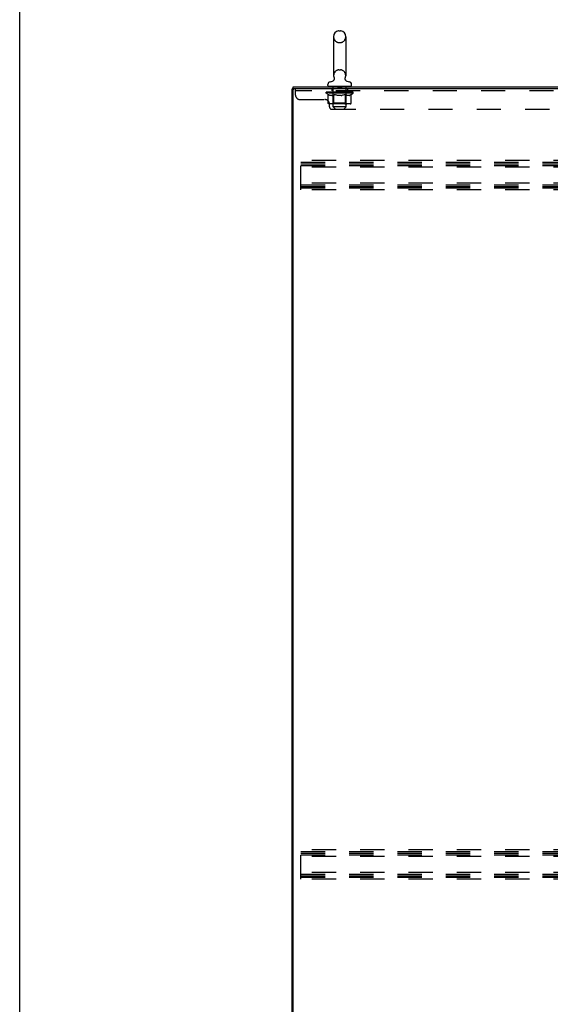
# Model space of a CAD drawing. Header units: inches. Extents: x 0 to 243, y 0 to 157.
# Tile 2 of 16: x 0 to 29, y 50 to 104. Entities that reach past the tile are written whole.
import ezdxf

# ---------------------------------------------------------------- set-up
doc = ezdxf.new("R2010")
doc.units = ezdxf.units.IN
doc.header["$LTSCALE"] = 13.357143
doc.header["$MEASUREMENT"] = 0
doc.linetypes.add('HIDDEN', pattern=[0.2, 0.1, -0.1])
doc.layers.get('0').update_dxf_attribs({"linetype": 'CONTINUOUS'})
doc.layers.add('DEFAULT_2', color=8, linetype='HIDDEN')

msp = doc.modelspace()

# ---------------------------------------------------------------- linework, layer by layer
at = {"color": 7, "linetype": 'Continuous'}
for p, q in [((0, 0), (0, 157.143)), ((17.641, 103.543), (17.718, 103.543)), ((17.345, 103.213), (17.345, 101.053)), ((18.014, 103.213), (18.014, 101.053)), ((17.322, 100.775), (17.318, 100.772)), ((15.106, 100.327), (15.054, 100.327)), ((15.106, 100.327), (15.106, 100.431)), ((15.155, 100.327), (15.107, 100.327)), ((17.024, 100.521), (17.024, 100.576)), ((17.084, 100.461), (17.084, 100.431)), ((18.274, 100.461), (17.084, 100.461)), ((18.274, 100.461), (18.274, 100.431)), ((18.334, 100.521), (18.334, 100.576))]:
    msp.add_line(p, q, dxfattribs=at)
at = {"color": 3, "linetype": 'Continuous'}
for p, q in [((15.054, 10.535), (15.054, 100.327)), ((15.106, 100.431), (50.808, 100.431)), ((15.106, 10.597), (15.106, 100.264)), ((50.807, 100.327), (15.169, 100.327))]:
    msp.add_line(p, q, dxfattribs=at)
at = {"color": 7, "linetype": 'Continuous'}
for points in [[(17.367, 100.935), (17.368, 100.931), (17.37, 100.926), (17.371, 100.921), (17.372, 100.916), (17.373, 100.911), (17.374, 100.906), (17.375, 100.901), (17.375, 100.896), (17.375, 100.891), (17.376, 100.886), (17.376, 100.881), (17.375, 100.876), (17.375, 100.871), (17.374, 100.866), (17.373, 100.861), (17.372, 100.856), (17.371, 100.851), (17.37, 100.846), (17.368, 100.841), (17.367, 100.836), (17.365, 100.831), (17.363, 100.827), (17.36, 100.822), (17.358, 100.818), (17.355, 100.813), (17.353, 100.809), (17.35, 100.805), (17.347, 100.801), (17.344, 100.797), (17.34, 100.793), (17.337, 100.789), (17.333, 100.785), (17.33, 100.782), (17.326, 100.779), (17.322, 100.775)], [(18.041, 100.772), (18.037, 100.775), (18.033, 100.779), (18.029, 100.782), (18.025, 100.785), (18.022, 100.789), (18.018, 100.793), (18.015, 100.797), (18.012, 100.801), (18.009, 100.805), (18.006, 100.809), (18.003, 100.813), (18.001, 100.818), (17.998, 100.822), (17.996, 100.827), (17.994, 100.831), (17.992, 100.836), (17.991, 100.841), (17.989, 100.846), (17.988, 100.851), (17.986, 100.856), (17.985, 100.861), (17.985, 100.866), (17.984, 100.871), (17.984, 100.876), (17.983, 100.881), (17.983, 100.886), (17.983, 100.891), (17.984, 100.896), (17.984, 100.901), (17.985, 100.906), (17.986, 100.911), (17.987, 100.916), (17.988, 100.921), (17.989, 100.926), (17.991, 100.931), (17.992, 100.935)]]:
    msp.add_lwpolyline(points, dxfattribs=at)
for centre, radius, start, end in [((17.679, 103.213), 0.334, 102.4284, 180), ((17.641, 103.386), 0.157, 90, 102.4284), ((17.718, 103.386), 0.157, 77.5716, 90), ((17.679, 103.213), 0.334, 0, 77.5716), ((17.142, 101.015), 0.3, 272.9727, 320.1837), ((17.679, 101.053), 0.334, 180, 200.613), ((18.217, 101.015), 0.3, 219.8182, 267.0273), ((17.679, 101.053), 0.334, 339.387, 360), ((17.164, 100.576), 0.14, 92.9727, 180), ((17.084, 100.521), 0.06, 180, 270), ((18.194, 100.576), 0.14, 0, 87.0273), ((18.274, 100.521), 0.06, 270, 360)]:
    msp.add_arc(centre, radius, start, end, dxfattribs=at)
at = {"color": 3, "linetype": 'Continuous'}
msp.add_arc((15.169, 100.264), 0.0625, 90, 180, dxfattribs=at)
at = {"layer": 'DEFAULT_2', "color": 8, "linetype": 'HIDDEN'}
for p, q in [((17.641, 102.883), (17.718, 102.883)), ((17.641, 101.383), (17.718, 101.383)), ((15.242, 99.982), (15.242, 100.327)), ((50.867, 100.223), (15.242, 100.223)), ((17.242, 100.327), (17.242, 100.223)), ((17.304, 100.461), (17.304, 100.431)), ((17.314, 99.341), (17.314, 100.431)), ((17.574, 100.451), (17.574, 100.371)), ((17.774, 100.361), (17.584, 100.361)), ((17.784, 100.451), (17.784, 100.371)), ((18.044, 99.341), (18.044, 100.431)), ((18.054, 100.461), (18.054, 100.431)), ((18.117, 100.327), (18.117, 100.223)), ((15.492, 99.732), (16.867, 99.732)), ((16.936, 100.092), (16.936, 100.147)), ((17.044, 100.017), (16.936, 100.092)), ((18.423, 100.092), (16.936, 100.092)), ((16.947, 100.139), (16.947, 100.147)), ((16.958, 100.135), (16.958, 100.139)), ((16.958, 100.135), (18.401, 100.135)), ((16.968, 100.135), (16.968, 100.139)), ((16.969, 100.135), (16.969, 100.139)), ((16.981, 100.139), (16.981, 100.147)), ((17, 100.135), (17, 100.139)), ((17.002, 100.135), (17.002, 100.139)), ((17.036, 100.139), (17.036, 100.147)), ((17.044, 99.537), (17.044, 100.017)), ((17.044, 100.017), (17.064, 100.003)), ((17.053, 100.135), (17.053, 100.139)), ((17.056, 100.135), (17.056, 100.139)), ((17.293, 100.139), (17.064, 100.139)), ((17.083, 99.992), (17.064, 100.003)), ((17.103, 99.982), (17.083, 99.992)), ((17.122, 99.973), (17.102, 99.982)), ((17.11, 100.139), (17.11, 100.147)), ((17.111, 100.135), (17.111, 100.139)), ((17.112, 100.135), (17.112, 100.139)), ((17.115, 100.135), (17.115, 100.139)), ((17.141, 99.967), (17.122, 99.973)), ((17.125, 100.135), (17.125, 100.139)), ((17.125, 100.135), (17.125, 100.139)), ((17.129, 100.135), (17.129, 100.139)), ((17.132, 100.135), (17.132, 100.14)), ((17.136, 100.135), (17.136, 100.139)), ((17.16, 99.962), (17.141, 99.967)), ((17.155, 100.135), (17.155, 100.139)), ((17.245, 99.962), (17.16, 99.962)), ((17.173, 100.135), (17.173, 100.139)), ((17.176, 100.135), (17.176, 100.142)), ((17.201, 100.139), (17.201, 100.147)), ((17.201, 100.135), (17.201, 100.139)), ((17.213, 100.135), (17.213, 100.139)), ((17.218, 100.135), (17.218, 100.139)), ((17.226, 100.135), (17.226, 100.139)), ((17.242, 100.135), (17.242, 100.144)), ((17.245, 99.962), (17.265, 99.967)), ((17.262, 100.135), (17.262, 100.139)), ((17.284, 99.973), (17.264, 99.967)), ((17.265, 100.135), (17.265, 100.139)), ((17.303, 99.982), (17.283, 99.973)), ((17.293, 100.135), (17.293, 100.139)), ((17.322, 99.992), (17.302, 99.982)), ((17.371, 100.139), (17.305, 100.139)), ((17.308, 100.139), (17.308, 100.147)), ((17.313, 99.54), (17.313, 100.089)), ((17.316, 100.135), (17.316, 100.139)), ((17.321, 100.135), (17.321, 100.139)), ((17.342, 100.003), (17.322, 99.992)), ((17.328, 100.135), (17.328, 100.145)), ((17.336, 100.135), (17.336, 100.139)), ((17.362, 100.017), (17.342, 100.003)), ((17.347, 100.135), (17.347, 100.139)), ((17.362, 99.537), (17.362, 100.017)), ((17.362, 100.017), (17.402, 100.003)), ((17.371, 100.135), (17.371, 100.139)), ((17.459, 100.139), (17.396, 100.139)), ((17.441, 99.992), (17.401, 100.003)), ((17.42, 100.135), (17.42, 100.139)), ((17.425, 100.139), (17.425, 100.147)), ((17.43, 100.135), (17.43, 100.139)), ((17.432, 100.135), (17.432, 100.146)), ((17.436, 100.135), (17.436, 100.139)), ((17.48, 99.982), (17.44, 99.992)), ((17.445, 100.135), (17.445, 100.139)), ((17.459, 100.135), (17.459, 100.139)), ((17.518, 99.973), (17.479, 99.982)), ((17.553, 100.139), (17.495, 100.139)), ((17.512, 100.135), (17.512, 100.139)), ((17.556, 99.967), (17.517, 99.973)), ((17.545, 100.139), (17.679, 100.147)), ((17.55, 100.139), (17.55, 100.147)), ((17.551, 100.147), (17.55, 100.147)), ((17.551, 100.139), (17.551, 100.147)), ((17.551, 100.135), (17.551, 100.139)), ((17.553, 100.135), (17.553, 100.139)), ((17.556, 100.135), (17.556, 100.139)), ((17.594, 99.962), (17.556, 99.967)), ((17.557, 100.135), (17.557, 100.139)), ((17.765, 99.962), (17.594, 99.962)), ((17.651, 100.139), (17.6, 100.139)), ((17.609, 100.135), (17.609, 100.139)), ((17.651, 100.135), (17.651, 100.139)), ((17.676, 100.139), (17.676, 100.139)), ((17.676, 100.135), (17.676, 100.139)), ((17.676, 100.135), (17.676, 100.139)), ((17.679, 100.139), (17.679, 100.147)), ((17.679, 100.147), (17.814, 100.139)), ((17.682, 100.135), (17.682, 100.139)), ((17.682, 100.139), (17.683, 100.139)), ((17.683, 100.135), (17.683, 100.139)), ((17.708, 100.135), (17.708, 100.139)), ((17.708, 100.139), (17.759, 100.139)), ((17.75, 100.135), (17.75, 100.139)), ((17.765, 99.962), (17.803, 99.967)), ((17.801, 100.135), (17.801, 100.139)), ((17.803, 100.135), (17.803, 100.139)), ((17.841, 99.973), (17.803, 99.967)), ((17.806, 100.135), (17.806, 100.139)), ((17.806, 100.139), (17.863, 100.139)), ((17.808, 100.139), (17.808, 100.147)), ((17.808, 100.147), (17.809, 100.147)), ((17.808, 100.135), (17.808, 100.139)), ((17.809, 100.139), (17.809, 100.147)), ((17.88, 99.982), (17.841, 99.973)), ((17.847, 100.135), (17.847, 100.139)), ((17.918, 99.992), (17.879, 99.982)), ((17.9, 100.135), (17.9, 100.139)), ((17.9, 100.139), (17.963, 100.139)), ((17.914, 100.135), (17.914, 100.139)), ((17.958, 100.003), (17.918, 99.992)), ((17.923, 100.135), (17.923, 100.139)), ((17.927, 100.135), (17.927, 100.146)), ((17.929, 100.135), (17.929, 100.139)), ((17.934, 100.139), (17.934, 100.147)), ((17.939, 100.135), (17.939, 100.139)), ((17.997, 100.017), (17.957, 100.003)), ((17.988, 100.135), (17.988, 100.139)), ((17.988, 100.139), (18.054, 100.139)), ((17.997, 99.537), (17.997, 100.017)), ((17.997, 100.017), (18.017, 100.003)), ((18.012, 100.135), (18.012, 100.139)), ((18.037, 99.992), (18.017, 100.003)), ((18.023, 100.135), (18.023, 100.139)), ((18.031, 100.135), (18.031, 100.145)), ((18.037, 100.135), (18.037, 100.139)), ((18.056, 99.982), (18.037, 99.992)), ((18.043, 100.135), (18.043, 100.139)), ((18.045, 99.54), (18.045, 100.089)), ((18.051, 100.139), (18.051, 100.147)), ((18.075, 99.973), (18.056, 99.982)), ((18.066, 100.135), (18.066, 100.139)), ((18.066, 100.139), (18.423, 100.139)), ((18.094, 99.967), (18.075, 99.973)), ((18.094, 100.135), (18.094, 100.139)), ((18.113, 99.962), (18.094, 99.967)), ((18.097, 100.135), (18.097, 100.139)), ((18.199, 99.962), (18.113, 99.962)), ((18.117, 100.135), (18.117, 100.144)), ((18.133, 100.135), (18.133, 100.139)), ((18.141, 100.135), (18.141, 100.139)), ((18.146, 100.135), (18.146, 100.139)), ((18.157, 100.139), (18.157, 100.147)), ((18.157, 100.135), (18.157, 100.139)), ((18.183, 100.135), (18.183, 100.142)), ((18.186, 100.135), (18.186, 100.139)), ((18.199, 99.962), (18.218, 99.967)), ((18.204, 100.135), (18.204, 100.139)), ((18.237, 99.973), (18.218, 99.967)), ((18.223, 100.135), (18.223, 100.139)), ((18.227, 100.135), (18.227, 100.14)), ((18.23, 100.135), (18.23, 100.139)), ((18.234, 100.135), (18.234, 100.139)), ((18.234, 100.135), (18.234, 100.139)), ((18.256, 99.982), (18.237, 99.973)), ((18.244, 100.135), (18.244, 100.139)), ((18.247, 100.135), (18.247, 100.139)), ((18.248, 100.135), (18.248, 100.139)), ((18.249, 100.139), (18.249, 100.147)), ((18.276, 99.992), (18.256, 99.982)), ((18.295, 100.003), (18.275, 99.992)), ((18.281, 100.143), (18.422, 100.144)), ((18.281, 100.139), (18.281, 100.143)), ((18.315, 100.017), (18.295, 100.003)), ((18.303, 100.135), (18.303, 100.139)), ((18.306, 100.135), (18.306, 100.139)), ((18.315, 100.017), (18.423, 100.092)), ((18.315, 99.537), (18.315, 100.017)), ((18.323, 100.139), (18.323, 100.147)), ((18.356, 100.135), (18.356, 100.139)), ((18.359, 100.135), (18.359, 100.139)), ((18.378, 100.139), (18.378, 100.147)), ((18.389, 100.135), (18.389, 100.139)), ((18.391, 100.135), (18.391, 100.139)), ((18.401, 100.135), (18.401, 100.139)), ((18.412, 100.139), (18.412, 100.147)), ((18.422, 100.139), (18.422, 100.144)), ((18.423, 100.092), (18.423, 100.139)), ((18.265, 99.494), (17.094, 99.494)), ((17.117, 99.327), (17.117, 99.482)), ((17.242, 99.202), (48.867, 99.202)), ((17.313, 99.54), (17.267, 99.494)), ((18.045, 99.54), (17.313, 99.54)), ((17.444, 99.211), (17.314, 99.341)), ((18.044, 99.341), (17.314, 99.341)), ((17.375, 99.499), (17.372, 99.502)), ((17.381, 99.495), (17.378, 99.496)), ((17.384, 99.494), (17.381, 99.495)), ((17.387, 99.494), (17.384, 99.494)), ((17.444, 99.211), (17.914, 99.211)), ((17.914, 99.211), (18.044, 99.341)), ((18.045, 99.54), (18.092, 99.494)), ((15.533, 94.743), (15.533, 96.368)), ((49.533, 96.368), (15.533, 96.368)), ((15.533, 96.264), (49.533, 96.264)), ((15.533, 96.181), (49.533, 96.181)), ((15.533, 96.097), (49.533, 96.097)), ((49.533, 95.993), (15.533, 95.993)), ((49.533, 95.118), (15.533, 95.118)), ((15.533, 95.014), (49.533, 95.014)), ((15.533, 94.931), (49.533, 94.931)), ((15.533, 94.847), (49.533, 94.847)), ((49.533, 94.743), (15.533, 94.743)), ((15.533, 56.618), (15.533, 58.243)), ((49.533, 58.243), (15.533, 58.243)), ((15.533, 58.139), (49.533, 58.139)), ((15.533, 58.056), (49.533, 58.056)), ((15.533, 57.972), (49.533, 57.972)), ((49.533, 57.868), (15.533, 57.868)), ((49.533, 56.993), (15.533, 56.993)), ((15.533, 56.889), (49.533, 56.889)), ((15.533, 56.806), (49.533, 56.806)), ((15.533, 56.722), (49.533, 56.722)), ((49.533, 56.618), (15.533, 56.618))]:
    msp.add_line(p, q, dxfattribs=at)
for points in [[(17.094, 99.494), (17.088, 99.494), (17.082, 99.495), (17.076, 99.496), (17.07, 99.499), (17.065, 99.502), (17.06, 99.505), (17.055, 99.509), (17.051, 99.514), (17.048, 99.519), (17.046, 99.525), (17.044, 99.531), (17.044, 99.537)], [(17.363, 99.525), (17.362, 99.531), (17.362, 99.537)], [(17.364, 99.519), (17.363, 99.525), (17.362, 99.531), (17.362, 99.537)], [(17.378, 99.496), (17.375, 99.499), (17.372, 99.502), (17.37, 99.505), (17.367, 99.509), (17.365, 99.514), (17.364, 99.519)], [(17.37, 99.505), (17.367, 99.509), (17.365, 99.514)], [(17.972, 99.494), (17.975, 99.494), (17.978, 99.495), (17.981, 99.496), (17.984, 99.499), (17.987, 99.502), (17.989, 99.505), (17.991, 99.509), (17.993, 99.514), (17.995, 99.519), (17.996, 99.525), (17.997, 99.531), (17.997, 99.537)], [(18.265, 99.494), (18.271, 99.494), (18.277, 99.495), (18.283, 99.496), (18.289, 99.499), (18.294, 99.502), (18.299, 99.505), (18.303, 99.509), (18.307, 99.514), (18.311, 99.519), (18.313, 99.525), (18.315, 99.531), (18.315, 99.537)]]:
    msp.add_lwpolyline(points, dxfattribs=at)
for centre, radius, start, end in [((17.679, 103.213), 0.334, 180, 257.5716), ((17.679, 103.213), 0.334, 282.4284, 360), ((17.641, 103.04), 0.157, 257.5716, 270), ((17.718, 103.04), 0.157, 270, 282.4284), ((17.679, 101.053), 0.334, 102.4284, 180), ((17.641, 101.226), 0.157, 90, 102.4284), ((17.718, 101.226), 0.157, 77.5716, 90), ((17.679, 101.053), 0.334, 0, 77.5716), ((17.284, 100.431), 0.03, 0, 90), ((17.564, 100.451), 0.01, 0, 90), ((17.584, 100.371), 0.01, 180, 270), ((17.774, 100.371), 0.01, 270, 360), ((17.794, 100.451), 0.01, 90, 180), ((18.074, 100.431), 0.03, 90, 180), ((15.492, 99.982), 0.25, 180, 270), ((16.867, 99.482), 0.25, 0, 90), ((17.267, 100.089), 0.0466, 0, 90), ((18.092, 100.089), 0.0466, 90, 180), ((17.242, 99.327), 0.125, 180, 270)]:
    msp.add_arc(centre, radius, start, end, dxfattribs=at)
for centre, major_axis, ratio, start_param, end_param in [((17.679, 100.147), (0.743, 0.008), 0.059247, 2.966439, 3.140971), ((16.913, 100.133), (0.232, 0), 0.060167, 0.426548, 1.470503), ((17.679, 100.147), (0.744, 0), 0.060167, 3.141593, 3.316126), ((16.913, 100.125), (0.232, 0.002), 0.059247, 1.374323, 1.469882), ((17.679, 100.147), (0.743, 0.015), 0.056515, 2.79136, 2.965893), ((16.884, 100.133), (0.232, 0.002), 0.059247, 0.251393, 1.295349), ((16.964, 100.133), (0.232, -0.002), 0.059247, 0.601702, 1.645657), ((17.679, 100.147), (0.743, -0.008), 0.059247, -2.966439, -2.791906), ((16.964, 100.125), (0.232, 0), 0.060167, 1.549477, 1.645036), ((16.884, 100.125), (0.232, 0.005), 0.056515, 1.199244, 1.294804), ((16.968, 100.128), (0.192, 0.002), 0.059247, 1.051627, 1.625044), ((16.945, 100.128), (0.192, 0.004), 0.056515, 0.876548, 1.449966), ((17.013, 100.128), (0.192, 0), 0.060167, 1.226781, 1.800198), ((17.679, 100.147), (0.743, 0.022), 0.052059, 2.616423, 2.790956), ((16.88, 100.133), (0.232, 0.005), 0.056515, 0.076315, 1.120271), ((17.038, 100.133), (0.232, -0.005), 0.056515, 0.77678, 1.820736), ((17.679, 100.147), (0.743, -0.015), 0.056515, -2.79136, -2.616827), ((17.038, 100.125), (0.232, -0.002), 0.059247, 1.724631, 1.82019), ((16.88, 100.125), (0.232, 0.007), 0.052059, 1.024308, 1.119867), ((16.944, 100.128), (0.192, 0.006), 0.052059, 0.701611, 1.275029), ((17.078, 100.128), (0.192, -0.002), 0.059247, 1.401935, 1.975352), ((17.679, 100.147), (0.743, 0.029), 0.046022, 2.441677, 2.61621), ((17.131, 100.133), (0.232, -0.007), 0.052059, 0.951717, 1.995673), ((16.9, 100.133), (0.232, 0.007), 0.052059, -0.098622, 0.945334), ((17.679, 100.147), (0.743, -0.022), 0.052059, -2.616423, -2.441891), ((17.131, 100.125), (0.232, -0.005), 0.056515, 1.899709, 1.995269), ((16.9, 100.125), (0.232, 0.009), 0.046022, 0.849561, 0.945121), ((16.966, 100.128), (0.192, 0.007), 0.046022, 0.526865, 1.100283), ((17.161, 100.128), (0.192, -0.004), 0.056515, 1.577013, 2.150431), ((17.679, 100.147), (0.743, 0.034), 0.038593, 2.267147, 2.44168), ((17.24, 100.133), (0.232, -0.009), 0.046022, 1.126463, 2.170419), ((16.944, 100.133), (0.232, 0.009), 0.046022, -0.273368, 0.770588), ((17.679, 100.147), (0.743, -0.029), 0.046022, -2.441677, -2.267144), ((17.24, 100.125), (0.232, -0.007), 0.052059, 2.074646, 2.170205), ((16.944, 100.125), (0.232, 0.011), 0.038593, 0.675031, 0.77059), ((17.009, 100.128), (0.192, 0.009), 0.038593, 0.352335, 0.925752), ((17.26, 100.128), (0.192, -0.006), 0.052059, 1.75195, 2.325367), ((17.679, 100.147), (0.743, 0.039), 0.030002, 2.09283, 2.267363), ((17.363, 100.133), (0.232, -0.011), 0.038593, 1.300994, 2.344949), ((17.01, 100.133), (0.232, 0.011), 0.038593, -0.447899, 0.596057), ((17.679, 100.147), (0.743, -0.034), 0.038593, -2.267147, -2.092614), ((17.363, 100.125), (0.232, -0.009), 0.046022, 2.249392, 2.344952), ((17.01, 100.125), (0.232, 0.012), 0.030002, 0.500714, 0.596274), ((17.073, 100.128), (0.192, 0.01), 0.030002, 0.178018, 0.751436), ((17.372, 100.128), (0.192, -0.007), 0.046022, 1.926696, 2.500114), ((17.096, 100.133), (0.232, 0.012), 0.030002, -0.622215, 0.421741), ((17.679, 100.147), (0.743, 0.042), 0.020513, 1.918702, 2.093235), ((17.496, 100.133), (0.232, -0.012), 0.030002, 1.47531, 2.519266), ((17.679, 100.147), (0.743, -0.039), 0.030002, -2.09283, -1.918297), ((17.496, 100.125), (0.232, -0.011), 0.038593, 2.423923, 2.519482), ((17.096, 100.125), (0.232, 0.013), 0.020513, 0.326586, 0.422146), ((17.155, 100.128), (0.192, 0.011), 0.020513, 0.00389, 0.577307), ((17.493, 100.128), (0.192, -0.009), 0.038593, 2.101227, 2.674644), ((17.2, 100.133), (0.232, 0.013), 0.020513, -0.796343, 0.247613), ((17.679, 100.147), (0.743, 0.044), 0.010411, 1.744712, 1.919245), ((17.634, 100.133), (0.232, -0.013), 0.020513, 1.649438, 2.693394), ((17.679, 100.147), (0.743, -0.042), 0.020513, -1.918702, -1.744169), ((17.634, 100.125), (0.232, -0.012), 0.030002, 2.598239, 2.693799), ((17.2, 100.125), (0.232, 0.014), 0.010411, 0.152596, 0.248156), ((17.253, 100.128), (0.192, 0.011), 0.010411, 6.113086, 6.686503), ((17.62, 100.128), (0.192, -0.01), 0.030002, 2.275543, 2.848961), ((17.319, 100.133), (0.232, 0.014), 0.010411, -0.970333, -0.000837), ((17.773, 100.133), (0.232, -0.014), 0.010411, 1.823428, 2.867384), ((17.679, 100.147), (0.743, -0.044), 0.010411, -1.744712, -1.570179), ((17.773, 100.125), (0.232, -0.013), 0.020513, 2.772368, 2.867927), ((17.748, 100.128), (0.192, -0.011), 0.020513, 2.449671, 3.023089), ((17.585, 100.133), (0.232, 0.014), 0.010411, 0.274209, 1.318165), ((17.484, 100.128), (0.192, 0.011), 0.010411, -0.000452, 0.517932), ((17.449, 100.125), (0.232, 0.014), 0.010411, 0.099676, 0.195236), ((17.679, 100.147), (0.743, 0.044), 0.010411, -1.571413, -1.39688), ((17.91, 100.125), (0.232, -0.014), 0.010411, 2.946357, 3.041917), ((17.875, 100.128), (0.192, -0.011), 0.010411, 2.623661, 3.142044), ((17.725, 100.133), (0.232, 0.013), 0.020513, 0.448199, 1.492154), ((17.611, 100.128), (0.192, 0.011), 0.020513, 0.118504, 0.691921), ((17.585, 100.125), (0.232, 0.013), 0.020513, 0.273666, 0.369225), ((18.04, 100.133), (0.232, -0.014), 0.010411, -3.140756, -2.17126), ((17.679, 100.147), (0.743, 0.042), 0.020513, -1.397424, -1.222891), ((17.679, 100.147), (0.743, -0.044), 0.010411, 1.222347, 1.39688), ((17.863, 100.133), (0.232, 0.012), 0.030002, 0.622327, 1.666283), ((17.739, 100.128), (0.192, 0.01), 0.030002, 0.292632, 0.86605), ((18.106, 100.128), (0.192, -0.011), 0.010411, 2.738275, 3.311692), ((18.158, 100.133), (0.232, -0.013), 0.020513, 2.89398, 3.937936), ((17.725, 100.125), (0.232, 0.012), 0.030002, 0.447794, 0.543354), ((18.158, 100.125), (0.232, -0.014), 0.010411, 2.893437, 2.988996), ((17.996, 100.133), (0.232, 0.011), 0.038593, 0.796643, 1.840599), ((17.679, 100.147), (0.743, 0.039), 0.030002, -1.223295, -1.048762), ((17.679, 100.147), (0.743, -0.042), 0.020513, 1.048358, 1.222891), ((17.866, 100.128), (0.192, 0.009), 0.038593, 0.466948, 1.040366), ((18.204, 100.128), (0.192, -0.011), 0.020513, 2.564285, 3.137703), ((18.263, 100.133), (0.232, -0.012), 0.030002, 2.719852, 3.763807), ((18.118, 100.133), (0.232, 0.009), 0.046022, 0.971174, 2.01513), ((17.863, 100.125), (0.232, 0.011), 0.038593, 0.62211, 0.71767), ((18.263, 100.125), (0.232, -0.013), 0.020513, 2.719447, 2.815007), ((17.679, 100.147), (0.743, 0.034), 0.038593, -1.048979, -0.874446), ((17.679, 100.147), (0.743, -0.039), 0.030002, 0.874229, 1.048762), ((17.987, 100.128), (0.192, 0.007), 0.046022, 0.641479, 1.214897), ((18.228, 100.133), (0.232, 0.007), 0.052059, 1.14592, 2.189876), ((18.286, 100.128), (0.192, -0.01), 0.030002, 2.390157, 2.963574), ((18.349, 100.133), (0.232, -0.011), 0.038593, 2.545535, 3.589491), ((18.099, 100.128), (0.192, 0.006), 0.052059, 0.816225, 1.389643), ((17.996, 100.125), (0.232, 0.009), 0.046022, 0.796641, 0.892201), ((18.349, 100.125), (0.232, -0.012), 0.030002, 2.545319, 2.640878), ((18.321, 100.133), (0.232, 0.005), 0.056515, 1.320857, 2.364813), ((17.679, 100.147), (0.743, 0.029), 0.046022, -0.874448, -0.699915), ((17.679, 100.147), (0.743, -0.034), 0.038593, 0.699913, 0.874446), ((18.35, 100.128), (0.192, -0.009), 0.038593, 2.21584, 2.789258), ((18.415, 100.133), (0.232, -0.009), 0.046022, 2.371005, 3.41496), ((18.198, 100.128), (0.192, 0.004), 0.056515, 0.991162, 1.564579), ((18.394, 100.133), (0.232, 0.002), 0.059247, 1.495935, 2.539891), ((18.459, 100.133), (0.232, -0.007), 0.052059, 2.196258, 3.240214), ((18.393, 100.128), (0.192, -0.007), 0.046022, 2.04131, 2.614727), ((18.118, 100.125), (0.232, 0.007), 0.052059, 0.971387, 1.066947), ((18.415, 100.125), (0.232, -0.011), 0.038593, 2.371002, 2.466562), ((18.446, 100.133), (0.232, 0), 0.060167, 2.360678, 2.715045), ((18.479, 100.133), (0.232, -0.005), 0.056515, 2.021322, 3.065278), ((18.281, 100.128), (0.192, 0.002), 0.059247, 1.16624, 1.739658), ((17.679, 100.147), (0.743, 0.022), 0.052059, -0.699702, -0.525169), ((17.679, 100.147), (0.743, -0.029), 0.046022, 0.525382, 0.699915), ((18.475, 100.133), (0.232, -0.002), 0.059247, 1.846243, 2.890199), ((18.414, 100.128), (0.192, -0.006), 0.052059, 1.866564, 2.439981), ((18.346, 100.128), (0.192, 0), 0.060167, 1.341394, 1.914812), ((18.414, 100.128), (0.192, -0.004), 0.056515, 1.691627, 2.265045), ((18.39, 100.128), (0.192, -0.002), 0.059247, 1.516549, 2.089966), ((18.228, 100.125), (0.232, 0.005), 0.056515, 1.146324, 1.241883), ((18.459, 100.125), (0.232, -0.009), 0.046022, 2.196472, 2.292031), ((17.679, 100.147), (0.743, 0.015), 0.056515, -0.524765, -0.350233), ((17.679, 100.147), (0.743, -0.022), 0.052059, 0.350636, 0.525169), ((18.446, 100.125), (0.232, -0.002), 0.059247, 1.76727, 1.979233), ((18.321, 100.125), (0.232, 0.002), 0.059247, 1.321402, 1.416962), ((18.479, 100.125), (0.232, -0.007), 0.052059, 2.021726, 2.117285), ((17.679, 100.147), (0.743, 0.008), 0.059247, -0.349687, -0.175154), ((17.679, 100.147), (0.743, -0.015), 0.056515, 0.1757, 0.350233), ((18.394, 100.125), (0.232, 0), 0.060167, 1.496556, 1.592116), ((18.475, 100.125), (0.232, -0.005), 0.056515, 1.846789, 1.942348), ((17.679, 100.147), (0.743, -0.008), 0.059247, 6.276097, 6.458339), ((17.679, 100.147), (0.744, 0), 0.060167, -0.174533, -0.057527)]:
    msp.add_ellipse(centre, major_axis=major_axis, ratio=ratio, start_param=start_param, end_param=end_param, dxfattribs=at)

doc.saveas('drawing.dxf')
